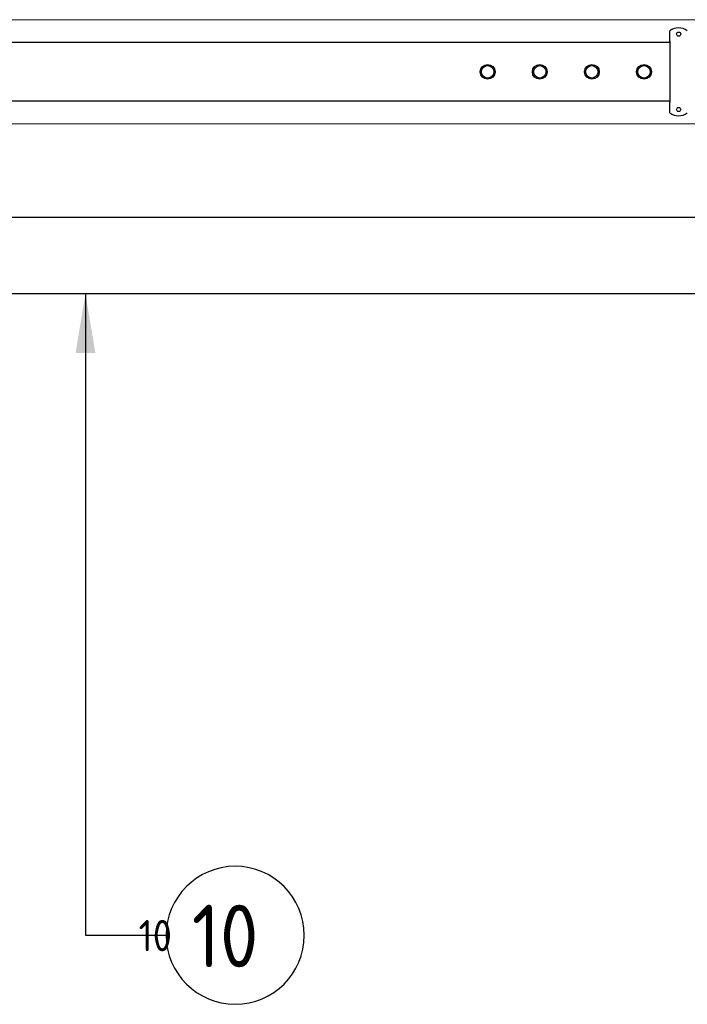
# Model space of a CAD drawing. Extents: x -89225 to 110569, y 13360 to 87647.
# Tile 186 of 256: x 26407 to 28328, y 54954 to 57788. Entities that reach past the tile are written whole.
import ezdxf

# ---------------------------------------------------------------- set-up
doc = ezdxf.new("R2010")
doc.units = 0
for name, color, linetype in [('Beluchtingstank', 253, 'Continuous'), ('Iv-Lines 035', 4, 'Continuous'), ('Iv-Lines 035 @ 100', 4, 'Continuous'), ('Iv-Lines 035 @ 50', 4, 'Continuous')]:
    doc.layers.add(name, color=color, linetype=linetype)
doc.styles.add('ISO', font='ISO.SHX')

# ---------------------------------------------------------------- blocks, each defined once
blk = doc.blocks.new('Leidingwerk beluchtingsinstallatie')
for p, q in [((1275599.8, -946502), (1275599.8, -946477.6)), ((1275599.8, -946507), (1275599.8, -946502)), ((1275599.8, -946507), (1275599.8, -946683.7)), ((1275599.8, -946511.2), (1271924.8, -946511.2)), ((1275599.8, -946679.5), (1271924.8, -946679.5)), ((1275599.8, -946688.7), (1275599.8, -946683.7)), ((1275599.8, -946713.1), (1275599.8, -946688.7)), ((1276777.2, -947014.8), (1271969.1, -947014.8)), ((1276783.7, -947233.9), (1271969.1, -947233.9))]:
    blk.add_line(p, q)
for centre, radius in [((1275624.8, -946486.9), 6), ((1275075.2, -946595.4), 21.2), ((1275075.2, -946595.4), 21.2), ((1275075.2, -946595.4), 18), ((1275225.2, -946595.4), 21.2), ((1275225.2, -946595.4), 21.2), ((1275225.2, -946595.4), 18), ((1275375.2, -946595.4), 21.2), ((1275375.2, -946595.4), 21.2), ((1275375.2, -946595.4), 18), ((1275525.2, -946595.4), 21.2), ((1275525.2, -946595.4), 21.2), ((1275525.2, -946595.4), 18), ((1275624.8, -946703.9), 6)]:
    blk.add_circle(centre, radius)
for centre, start, end in [((1275624.8, -946508.9), 51.3178, 128.6822), ((1275624.8, -946681.9), 231.3178, 308.6822)]:
    blk.add_arc(centre, 40, start, end)
blk = doc.blocks.new('*U48')
for points in [[(0, -18.467), (0, 0)], [(0, 0), (2.324, 0)]]:
    blk.add_lwpolyline(points)
blk.add_circle((4.31, 0), 1.986)
blk.add_solid([(0.285, -16.758), (0, -18.467), (-0.285, -16.758)])
at = {"style": 'ISO'}
blk.add_attdef('NUMMER', (3.146, -0.835), '', height=1.8, dxfattribs=at)
blk = doc.blocks.new('*U523')
at = {"layer": 'Iv-Lines 035 @ 100'}
ref = blk.add_blockref('*U48', (26596.4, 55153), dxfattribs=dict(at, xscale=-100, yscale=100, zscale=100, rotation=180))
ref.add_attrib('NUMMER', '10', (26902.5, 55061), dxfattribs={"layer": '0', "height": 180, "style": 'ISO'})
at = {"layer": 'Iv-Lines 035 @ 50'}
ref = blk.add_blockref('*U48', (-26596.4, 55153), dxfattribs=dict(at, xscale=50, yscale=50, zscale=-50, rotation=180))
ref.add_attrib('NUMMER', '10', (26749.5, 55107), dxfattribs={"layer": '0', "height": 90, "style": 'ISO'})

msp = doc.modelspace()

# ---------------------------------------------------------------- linework, layer by layer
at = {"layer": 'Beluchtingstank', "lineweight": 9, "ltscale": 0.01}
for p, q in [((11425.9, 57788.1), (28625.9, 57788.1)), ((11425.9, 57488.1), (28625.9, 57488.1))]:
    msp.add_line(p, q, dxfattribs=at)

# ---------------------------------------------------------------- block references
at = {"layer": 'Iv-Lines 035'}
for name, p in [('Leidingwerk beluchtingsinstallatie', (-1247321.4, 1004233.5)), ('*U523', (0, 0))]:
    msp.add_blockref(name, p, dxfattribs=at)

doc.saveas('drawing.dxf')
